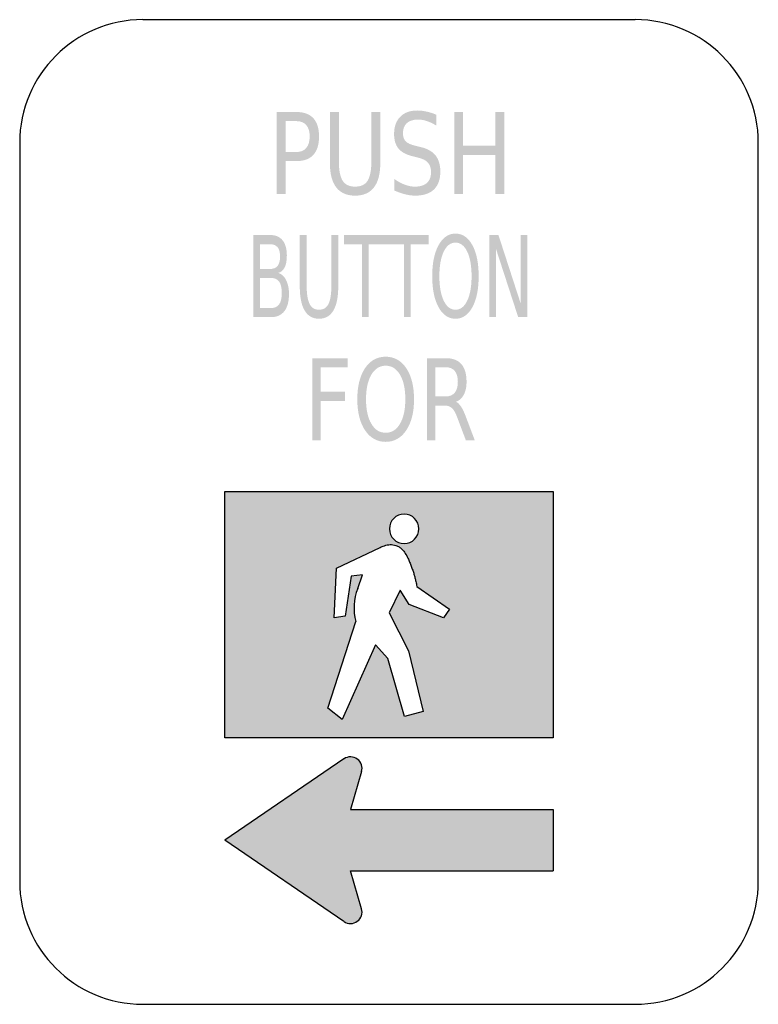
# Model space of a CAD drawing. Header units: inches. Extents: x -0.5 to 0.5, y -0.67 to 0.67.
import ezdxf

# ---------------------------------------------------------------- set-up
doc = ezdxf.new("R2010")
doc.units = ezdxf.units.IN
doc.header["$MEASUREMENT"] = 0

msp = doc.modelspace()

# ---------------------------------------------------------------- hatches: boundary and pattern name
h = msp.add_hatch(color=7)
edge = h.paths.add_edge_path()
edge.add_line((-0.1522, 0.5416), (-0.125, 0.5416))
edge.add_spline(control_points=[(-0.125, 0.5416), (-0.115, 0.5416), (-0.1075, 0.5388), (-0.1024, 0.5332), (-0.0973, 0.5276), (-0.0947, 0.5193), (-0.0947, 0.5084), (-0.0947, 0.4975), (-0.0973, 0.4892), (-0.1024, 0.4836), (-0.1075, 0.478), (-0.115, 0.4752), (-0.125, 0.4752)], knot_values=[0, 0, 0, 0, 1, 1, 1, 2, 2, 2, 3, 3, 3, 4, 4, 4, 4], degree=3, periodic=0)
edge.add_line((-0.125, 0.4752), (-0.1401, 0.4752))
edge.add_line((-0.1401, 0.4752), (-0.1401, 0.4305))
edge.add_line((-0.1401, 0.4305), (-0.1522, 0.4305))
edge.add_line((-0.1522, 0.4305), (-0.1522, 0.5416))
edge = h.paths.add_edge_path(flags=0)
edge.add_line((-0.1401, 0.5293), (-0.1401, 0.4875))
edge.add_line((-0.1401, 0.4875), (-0.125, 0.4875))
edge.add_spline(control_points=[(-0.125, 0.4875), (-0.1194, 0.4875), (-0.1151, 0.4893), (-0.112, 0.493), (-0.1089, 0.4966), (-0.1074, 0.5018), (-0.1074, 0.5084), (-0.1074, 0.5151), (-0.1089, 0.5202), (-0.112, 0.5239), (-0.1151, 0.5275), (-0.1194, 0.5293), (-0.125, 0.5293)], knot_values=[0, 0, 0, 0, 1, 1, 1, 2, 2, 2, 3, 3, 3, 4, 4, 4, 4], degree=3, periodic=0)
edge.add_line((-0.125, 0.5293), (-0.1401, 0.5293))
h = msp.add_hatch(color=7)
edge = h.paths.add_edge_path()
edge.add_line((-0.08, 0.5416), (-0.0678, 0.5416))
edge.add_line((-0.0678, 0.5416), (-0.0678, 0.4741))
edge.add_spline(control_points=[(-0.0678, 0.4741), (-0.0678, 0.4622), (-0.0661, 0.4537), (-0.0626, 0.4484), (-0.0592, 0.4432), (-0.0536, 0.4406), (-0.0459, 0.4406), (-0.0381, 0.4406), (-0.0325, 0.4432), (-0.0291, 0.4484), (-0.0257, 0.4537), (-0.0239, 0.4622), (-0.0239, 0.4741)], knot_values=[0, 0, 0, 0, 1, 1, 1, 2, 2, 2, 3, 3, 3, 4, 4, 4, 4], degree=3, periodic=0)
edge.add_line((-0.0239, 0.4741), (-0.0239, 0.5416))
edge.add_line((-0.0239, 0.5416), (-0.0118, 0.5416))
edge.add_line((-0.0118, 0.5416), (-0.0118, 0.4723))
edge.add_spline(control_points=[(-0.0118, 0.4723), (-0.0118, 0.4578), (-0.0147, 0.4469), (-0.0204, 0.4395), (-0.0262, 0.4321), (-0.0346, 0.4284), (-0.0459, 0.4284), (-0.0571, 0.4284), (-0.0656, 0.4321), (-0.0714, 0.4395), (-0.0771, 0.4469), (-0.08, 0.4578), (-0.08, 0.4723)], knot_values=[0, 0, 0, 0, 1, 1, 1, 2, 2, 2, 3, 3, 3, 4, 4, 4, 4], degree=3, periodic=0)
edge.add_line((-0.08, 0.4723), (-0.08, 0.5416))
h = msp.add_hatch(color=7)
edge = h.paths.add_edge_path()
edge.add_line((0.0641, 0.538), (0.0641, 0.5233))
edge.add_spline(control_points=[(0.0641, 0.5233), (0.0595, 0.5261), (0.0552, 0.5281), (0.0512, 0.5294), (0.0471, 0.5308), (0.0432, 0.5314), (0.0394, 0.5314), (0.0329, 0.5314), (0.0278, 0.5299), (0.0242, 0.5267), (0.0207, 0.5235), (0.0189, 0.519), (0.0189, 0.5131), (0.0189, 0.5082), (0.0201, 0.5045), (0.0225, 0.502), (0.0248, 0.4995), (0.0293, 0.4975), (0.0359, 0.4959)], knot_values=[0, 0, 0, 0, 1, 1, 1, 2, 2, 2, 3, 3, 3, 4, 4, 4, 5, 5, 5, 6, 6, 6, 6], degree=3, periodic=0)
edge.add_line((0.0359, 0.4959), (0.0432, 0.4941))
edge.add_spline(control_points=[(0.0432, 0.4941), (0.0522, 0.492), (0.0588, 0.4882), (0.0631, 0.4828), (0.0673, 0.4774), (0.0695, 0.4702), (0.0695, 0.4612), (0.0695, 0.4504), (0.0666, 0.4423), (0.0608, 0.4367), (0.055, 0.4312), (0.0466, 0.4284), (0.0354, 0.4284), (0.0312, 0.4284), (0.0267, 0.429), (0.0219, 0.4302), (0.0172, 0.4314), (0.0123, 0.4331), (0.0072, 0.4354)], knot_values=[0, 0, 0, 0, 1, 1, 1, 2, 2, 2, 3, 3, 3, 4, 4, 4, 5, 5, 5, 6, 6, 6, 6], degree=3, periodic=0)
edge.add_line((0.0072, 0.4354), (0.0072, 0.4509))
edge.add_spline(control_points=[(0.0072, 0.4509), (0.0121, 0.4475), (0.0169, 0.4449), (0.0216, 0.4432), (0.0262, 0.4414), (0.0309, 0.4406), (0.0354, 0.4406), (0.0423, 0.4406), (0.0476, 0.4423), (0.0513, 0.4456), (0.0551, 0.449), (0.0569, 0.4538), (0.0569, 0.4601), (0.0569, 0.4655), (0.0556, 0.4698), (0.0529, 0.4729), (0.0502, 0.476), (0.0458, 0.4783), (0.0396, 0.4798)], knot_values=[0, 0, 0, 0, 1, 1, 1, 2, 2, 2, 3, 3, 3, 4, 4, 4, 5, 5, 5, 6, 6, 6, 6], degree=3, periodic=0)
edge.add_line((0.0396, 0.4798), (0.0324, 0.4816))
edge.add_spline(control_points=[(0.0324, 0.4816), (0.0234, 0.4838), (0.0169, 0.4873), (0.0129, 0.4921), (0.0089, 0.4968), (0.0069, 0.5035), (0.0069, 0.5119), (0.0069, 0.5218), (0.0096, 0.5295), (0.0152, 0.5352), (0.0207, 0.5408), (0.0283, 0.5437), (0.0381, 0.5437), (0.0423, 0.5437), (0.0465, 0.5432), (0.0508, 0.5422), (0.0552, 0.5413), (0.0596, 0.5399), (0.0641, 0.538)], knot_values=[0, 0, 0, 0, 1, 1, 1, 2, 2, 2, 3, 3, 3, 4, 4, 4, 5, 5, 5, 6, 6, 6, 6], degree=3, periodic=0)
for points in [[(0.0883, 0.5416), (0.1003, 0.5416), (0.1003, 0.4961), (0.144, 0.4961), (0.144, 0.5416), (0.1561, 0.5416), (0.1561, 0.4305), (0.144, 0.4305), (0.144, 0.4834), (0.1003, 0.4834), (0.1003, 0.4305), (0.0883, 0.4305), (0.0883, 0.5416)], [(-0.0608, 0.375), (-0.0033, 0.375), (-0.0033, 0.3623), (-0.0274, 0.3623), (-0.0274, 0.2639), (-0.0367, 0.2639), (-0.0367, 0.3623), (-0.0608, 0.3623), (-0.0608, 0.375)], [(-0.0039, 0.375), (0.0536, 0.375), (0.0536, 0.3623), (0.0295, 0.3623), (0.0295, 0.2639), (0.0203, 0.2639), (0.0203, 0.3623), (-0.0039, 0.3623), (-0.0039, 0.375)], [(0.1358, 0.375), (0.1482, 0.375), (0.1784, 0.282), (0.1784, 0.375), (0.1873, 0.375), (0.1873, 0.2639), (0.1749, 0.2639), (0.1447, 0.3568), (0.1447, 0.2639), (0.1358, 0.2639), (0.1358, 0.375)], [(-0.1036, 0.2083), (-0.056, 0.2083), (-0.056, 0.1957), (-0.0924, 0.1957), (-0.0924, 0.1629), (-0.0595, 0.1629), (-0.0595, 0.1503), (-0.0924, 0.1503), (-0.0924, 0.0972), (-0.1036, 0.0972), (-0.1036, 0.2083)], [(-0.052, -0.486), (0.2222, -0.486), (0.2222, -0.4029), (-0.052, -0.4029), (-0.0371, -0.3516), (-0.0364, -0.3484), (-0.0367, -0.3453), (-0.0373, -0.3422), (-0.0387, -0.3393), (-0.0404, -0.3367), (-0.0429, -0.3347), (-0.0458, -0.3329), (-0.0487, -0.332), (-0.0518, -0.3316), (-0.0551, -0.3318), (-0.058, -0.3327), (-0.0609, -0.3342), (-0.2222, -0.4444), (-0.0609, -0.5547), (-0.058, -0.556), (-0.0549, -0.5571), (-0.0518, -0.5573), (-0.0487, -0.5569), (-0.0458, -0.556), (-0.0429, -0.5542), (-0.0404, -0.5522), (-0.0387, -0.5496), (-0.0373, -0.5467), (-0.0367, -0.5436), (-0.0364, -0.5404), (-0.0371, -0.5373), (-0.052, -0.486)]]:
    msp.add_hatch(color=7).paths.add_polyline_path(points)
h = msp.add_hatch(color=7)
edge = h.paths.add_edge_path()
edge.add_line((-0.1837, 0.375), (-0.1602, 0.375))
edge.add_spline(control_points=[(-0.1602, 0.375), (-0.1532, 0.375), (-0.1478, 0.3726), (-0.144, 0.3678), (-0.1402, 0.3631), (-0.1383, 0.3563), (-0.1383, 0.3475), (-0.1383, 0.3407), (-0.1392, 0.3353), (-0.1412, 0.3313), (-0.1431, 0.3273), (-0.146, 0.3248), (-0.1498, 0.3238)], knot_values=[0, 0, 0, 0, 1, 1, 1, 2, 2, 2, 3, 3, 3, 4, 4, 4, 4], degree=3, periodic=0)
edge.add_spline(control_points=[(-0.1498, 0.3238), (-0.1452, 0.3222), (-0.1417, 0.3189), (-0.1392, 0.3138), (-0.1367, 0.3088), (-0.1354, 0.3025), (-0.1354, 0.295), (-0.1354, 0.2851), (-0.1375, 0.2774), (-0.1416, 0.272), (-0.1458, 0.2666), (-0.1517, 0.2639), (-0.1593, 0.2639)], knot_values=[0, 0, 0, 0, 1, 1, 1, 2, 2, 2, 3, 3, 3, 4, 4, 4, 4], degree=3, periodic=0)
edge.add_line((-0.1593, 0.2639), (-0.1837, 0.2639))
edge.add_line((-0.1837, 0.2639), (-0.1837, 0.375))
edge = h.paths.add_edge_path(flags=0)
edge.add_line((-0.1745, 0.3169), (-0.1745, 0.2762))
edge.add_line((-0.1745, 0.2762), (-0.1597, 0.2762))
edge.add_spline(control_points=[(-0.1597, 0.2762), (-0.1548, 0.2762), (-0.1511, 0.2779), (-0.1487, 0.2812), (-0.1463, 0.2846), (-0.1452, 0.2897), (-0.1452, 0.2966), (-0.1452, 0.3036), (-0.1463, 0.3087), (-0.1487, 0.312), (-0.1511, 0.3153), (-0.1548, 0.3169), (-0.1597, 0.3169)], knot_values=[0, 0, 0, 0, 1, 1, 1, 2, 2, 2, 3, 3, 3, 4, 4, 4, 4], degree=3, periodic=0)
edge.add_line((-0.1597, 0.3169), (-0.1745, 0.3169))
edge = h.paths.add_edge_path(flags=0)
edge.add_line((-0.1745, 0.3626), (-0.1745, 0.3291))
edge.add_line((-0.1745, 0.3291), (-0.1608, 0.3291))
edge.add_spline(control_points=[(-0.1608, 0.3291), (-0.1564, 0.3291), (-0.153, 0.3305), (-0.1508, 0.3333), (-0.1486, 0.336), (-0.1475, 0.3402), (-0.1475, 0.3459), (-0.1475, 0.3515), (-0.1486, 0.3557), (-0.1508, 0.3585), (-0.153, 0.3612), (-0.1564, 0.3626), (-0.1608, 0.3626)], knot_values=[0, 0, 0, 0, 1, 1, 1, 2, 2, 2, 3, 3, 3, 4, 4, 4, 4], degree=3, periodic=0)
edge.add_line((-0.1608, 0.3626), (-0.1745, 0.3626))
h = msp.add_hatch(color=7)
edge = h.paths.add_edge_path()
edge.add_line((-0.1208, 0.375), (-0.1115, 0.375))
edge.add_line((-0.1115, 0.375), (-0.1115, 0.3075))
edge.add_spline(control_points=[(-0.1115, 0.3075), (-0.1115, 0.2956), (-0.1102, 0.287), (-0.1075, 0.2818), (-0.1049, 0.2765), (-0.1006, 0.2739), (-0.0947, 0.2739), (-0.0888, 0.2739), (-0.0845, 0.2765), (-0.0819, 0.2818), (-0.0793, 0.287), (-0.078, 0.2956), (-0.078, 0.3075)], knot_values=[0, 0, 0, 0, 1, 1, 1, 2, 2, 2, 3, 3, 3, 4, 4, 4, 4], degree=3, periodic=0)
edge.add_line((-0.078, 0.3075), (-0.078, 0.375))
edge.add_line((-0.078, 0.375), (-0.0687, 0.375))
edge.add_line((-0.0687, 0.375), (-0.0687, 0.3056))
edge.add_spline(control_points=[(-0.0687, 0.3056), (-0.0687, 0.2911), (-0.0709, 0.2802), (-0.0753, 0.2728), (-0.0797, 0.2654), (-0.0861, 0.2617), (-0.0947, 0.2617), (-0.1033, 0.2617), (-0.1098, 0.2654), (-0.1142, 0.2728), (-0.1186, 0.2802), (-0.1208, 0.2911), (-0.1208, 0.3056)], knot_values=[0, 0, 0, 0, 1, 1, 1, 2, 2, 2, 3, 3, 3, 4, 4, 4, 4], degree=3, periodic=0)
edge.add_line((-0.1208, 0.3056), (-0.1208, 0.375))
h = msp.add_hatch(color=7)
edge = h.paths.add_edge_path()
edge.add_spline(control_points=[(0.09, 0.377), (0.0996, 0.377), (0.1072, 0.3718), (0.1129, 0.3613), (0.1186, 0.3509), (0.1214, 0.3369), (0.1214, 0.3193), (0.1214, 0.3018), (0.1186, 0.2878), (0.1129, 0.2774), (0.1072, 0.2669), (0.0996, 0.2617), (0.09, 0.2617), (0.0805, 0.2617), (0.0728, 0.2669), (0.0671, 0.2773), (0.0614, 0.2878), (0.0585, 0.3017), (0.0585, 0.3193), (0.0585, 0.3369), (0.0614, 0.3509), (0.0671, 0.3613), (0.0728, 0.3718), (0.0805, 0.377), (0.09, 0.377)], knot_values=[0, 0, 0, 0, 1, 1, 1, 2, 2, 2, 3, 3, 3, 4, 4, 4, 5, 5, 5, 6, 6, 6, 7, 7, 7, 8, 8, 8, 8], degree=3, periodic=0)
edge = h.paths.add_edge_path(flags=0)
edge.add_spline(control_points=[(0.09, 0.3648), (0.0833, 0.3648), (0.078, 0.3607), (0.0741, 0.3526), (0.0702, 0.3444), (0.0682, 0.3334), (0.0682, 0.3193), (0.0682, 0.3053), (0.0702, 0.2943), (0.0741, 0.2861), (0.078, 0.278), (0.0833, 0.2739), (0.09, 0.2739), (0.0967, 0.2739), (0.102, 0.278), (0.1059, 0.2861), (0.1098, 0.2943), (0.1118, 0.3053), (0.1118, 0.3193), (0.1118, 0.3334), (0.1098, 0.3444), (0.1059, 0.3526), (0.102, 0.3607), (0.0967, 0.3648), (0.09, 0.3648)], knot_values=[0, 0, 0, 0, 1, 1, 1, 2, 2, 2, 3, 3, 3, 4, 4, 4, 5, 5, 5, 6, 6, 6, 7, 7, 7, 8, 8, 8, 8], degree=3, periodic=0)
h = msp.add_hatch(color=7)
edge = h.paths.add_edge_path()
edge.add_spline(control_points=[(-0.0045, 0.2103), (0.0072, 0.2103), (0.0165, 0.2051), (0.0234, 0.1947), (0.0304, 0.1842), (0.0339, 0.1702), (0.0339, 0.1526), (0.0339, 0.1351), (0.0304, 0.1212), (0.0234, 0.1107), (0.0165, 0.1003), (0.0072, 0.095), (-0.0045, 0.095), (-0.0162, 0.095), (-0.0255, 0.1003), (-0.0325, 0.1107), (-0.0394, 0.1211), (-0.0429, 0.1351), (-0.0429, 0.1526), (-0.0429, 0.1702), (-0.0394, 0.1842), (-0.0325, 0.1947), (-0.0255, 0.2051), (-0.0162, 0.2103), (-0.0045, 0.2103)], knot_values=[0, 0, 0, 0, 1, 1, 1, 2, 2, 2, 3, 3, 3, 4, 4, 4, 5, 5, 5, 6, 6, 6, 7, 7, 7, 8, 8, 8, 8], degree=3, periodic=0)
edge = h.paths.add_edge_path(flags=0)
edge.add_spline(control_points=[(-0.0045, 0.1981), (-0.0127, 0.1981), (-0.0191, 0.194), (-0.0239, 0.1859), (-0.0287, 0.1778), (-0.0311, 0.1667), (-0.0311, 0.1526), (-0.0311, 0.1387), (-0.0287, 0.1276), (-0.0239, 0.1195), (-0.0191, 0.1113), (-0.0127, 0.1073), (-0.0045, 0.1073), (0.0037, 0.1073), (0.0101, 0.1113), (0.0149, 0.1195), (0.0197, 0.1276), (0.0221, 0.1387), (0.0221, 0.1526), (0.0221, 0.1667), (0.0197, 0.1778), (0.0149, 0.1859), (0.0101, 0.194), (0.0037, 0.1981), (-0.0045, 0.1981)], knot_values=[0, 0, 0, 0, 1, 1, 1, 2, 2, 2, 3, 3, 3, 4, 4, 4, 5, 5, 5, 6, 6, 6, 7, 7, 7, 8, 8, 8, 8], degree=3, periodic=0)
h = msp.add_hatch(color=7)
edge = h.paths.add_edge_path()
edge.add_spline(control_points=[(0.0907, 0.1493), (0.0932, 0.1482), (0.0955, 0.1459), (0.0978, 0.1423), (0.1001, 0.1387), (0.1023, 0.1338), (0.1046, 0.1276)], knot_values=[0, 0, 0, 0, 1, 1, 1, 2, 2, 2, 2], degree=3, periodic=0)
edge.add_line((0.1046, 0.1276), (0.1161, 0.0972))
edge.add_line((0.1161, 0.0972), (0.104, 0.0972))
edge.add_line((0.104, 0.0972), (0.0933, 0.1257))
edge.add_spline(control_points=[(0.0933, 0.1257), (0.0906, 0.1331), (0.088, 0.1381), (0.0854, 0.1405), (0.0828, 0.1429), (0.0793, 0.1442), (0.0749, 0.1442)], knot_values=[0, 0, 0, 0, 1, 1, 1, 2, 2, 2, 2], degree=3, periodic=0)
edge.add_line((0.0749, 0.1442), (0.0626, 0.1442))
edge.add_line((0.0626, 0.1442), (0.0626, 0.0972))
edge.add_line((0.0626, 0.0972), (0.0514, 0.0972))
edge.add_line((0.0514, 0.0972), (0.0514, 0.2083))
edge.add_line((0.0514, 0.2083), (0.0767, 0.2083))
edge.add_spline(control_points=[(0.0767, 0.2083), (0.0862, 0.2083), (0.0933, 0.2057), (0.098, 0.2003), (0.1026, 0.195), (0.105, 0.187), (0.105, 0.1763), (0.105, 0.1693), (0.1037, 0.1635), (0.1013, 0.1589), (0.0989, 0.1543), (0.0954, 0.1511), (0.0907, 0.1493)], knot_values=[0, 0, 0, 0, 1, 1, 1, 2, 2, 2, 3, 3, 3, 4, 4, 4, 4], degree=3, periodic=0)
edge = h.paths.add_edge_path(flags=0)
edge.add_line((0.0626, 0.196), (0.0626, 0.1565))
edge.add_line((0.0626, 0.1565), (0.0767, 0.1565))
edge.add_spline(control_points=[(0.0767, 0.1565), (0.0822, 0.1565), (0.0863, 0.1582), (0.089, 0.1615), (0.0918, 0.1649), (0.0932, 0.1698), (0.0932, 0.1763), (0.0932, 0.1828), (0.0918, 0.1877), (0.089, 0.191), (0.0863, 0.1943), (0.0822, 0.196), (0.0767, 0.196)], knot_values=[0, 0, 0, 0, 1, 1, 1, 2, 2, 2, 3, 3, 3, 4, 4, 4, 4], degree=3, periodic=0)
edge.add_line((0.0767, 0.196), (0.0626, 0.196))
h = msp.add_hatch(color=7)
h.paths.add_polyline_path([(-0.2222, -0.3056), (0.2222, -0.3056), (0.2222, 0.0278), (-0.2222, 0.0278), (-0.2222, -0.3056)])
h.paths.add_polyline_path([(0.0378, -0.1009), (0.082, -0.1318), (0.0738, -0.1436), (0.0271, -0.1253), (0.0153, -0.106), (0, -0.1367), (0.0262, -0.1878), (0.0462, -0.2702), (0.0211, -0.2771), (-0.0018, -0.1982), (-0.0182, -0.1798), (-0.0633, -0.2809), (-0.0827, -0.2656), (-0.0447, -0.1482), (-0.0464, -0.1409), (-0.0473, -0.1333), (-0.0473, -0.1258), (-0.0464, -0.1182), (-0.0449, -0.1109), (-0.0422, -0.1038), (-0.036, -0.0851), (-0.0513, -0.0867), (-0.0593, -0.1409), (-0.0744, -0.1433), (-0.0713, -0.0762), (-0.012, -0.048), (-0.0116, -0.0478), (-0.0111, -0.0476), (-0.0107, -0.0473), (-0.0102, -0.0471), (-0.0098, -0.0469), (-0.0091, -0.0467), (-0.0087, -0.0464), (-0.0082, -0.0462), (-0.0078, -0.046), (-0.0071, -0.046), (-0.0067, -0.0458), (-0.0062, -0.0456), (-0.0056, -0.0453), (-0.0049, -0.0451), (-0.0042, -0.0451), (-0.0038, -0.0449), (-0.0031, -0.0447), (-0.0024, -0.0447), (-0.0018, -0.0444), (-0.0011, -0.0444), (-0.0004, -0.0442), (0.0002, -0.0442), (0.0009, -0.044), (0.0016, -0.044), (0.0022, -0.044), (0.0029, -0.044), (0.0036, -0.044), (0.0042, -0.044), (0.0047, -0.0442), (0.0053, -0.0442), (0.006, -0.0444), (0.0067, -0.0447), (0.0073, -0.0447), (0.008, -0.0449), (0.0087, -0.0451), (0.0093, -0.0453), (0.01, -0.0456), (0.0109, -0.0458), (0.0116, -0.0462), (0.0122, -0.0464), (0.0131, -0.0469), (0.0138, -0.0473), (0.0144, -0.0478), (0.0151, -0.0482), (0.0158, -0.0487), (0.0162, -0.0493), (0.0169, -0.0498), (0.0176, -0.0504), (0.0182, -0.0513), (0.0191, -0.0522), (0.0198, -0.0531), (0.0207, -0.054), (0.0213, -0.0551), (0.022, -0.056), (0.0227, -0.0571), (0.0233, -0.0582), (0.024, -0.0593), (0.0244, -0.0604), (0.0251, -0.0616), (0.0256, -0.0627), (0.026, -0.0636), (0.0264, -0.0644), (0.0267, -0.0653), (0.0271, -0.0662), (0.0276, -0.0671), (0.028, -0.068), (0.0282, -0.0689), (0.0287, -0.0698), (0.0291, -0.0707), (0.0293, -0.0716), (0.0298, -0.0724), (0.0302, -0.0736), (0.0304, -0.0744), (0.0307, -0.0751), (0.0311, -0.076), (0.0313, -0.0769), (0.0318, -0.0778), (0.032, -0.0787), (0.0324, -0.0796), (0.0327, -0.0804), (0.0329, -0.0813), (0.0333, -0.0822), (0.0336, -0.0831), (0.0338, -0.0842), (0.034, -0.0849), (0.0342, -0.0858), (0.0344, -0.0867), (0.0347, -0.0873), (0.0349, -0.0882), (0.0351, -0.0891), (0.0353, -0.09), (0.0356, -0.0907), (0.0358, -0.0916), (0.036, -0.0924), (0.0362, -0.0933), (0.0364, -0.0942), (0.0364, -0.0947), (0.0367, -0.0953), (0.0367, -0.0958), (0.0369, -0.0964), (0.0369, -0.0969), (0.0371, -0.0976), (0.0371, -0.098), (0.0373, -0.0987), (0.0373, -0.0991), (0.0376, -0.0998), (0.0378, -0.1002), (0.0378, -0.1009)], flags=0)
edge = h.paths.add_edge_path(flags=0)
edge.add_spline(control_points=[(0.0404, -0.0229), (0.0404, -0.0339), (0.0315, -0.0428), (0.0204, -0.0428), (0.0094, -0.0428), (0.0005, -0.0339), (0.0005, -0.0229), (0.0005, -0.0118), (0.0094, -0.0029), (0.0204, -0.0029), (0.0315, -0.0029), (0.0404, -0.0118), (0.0404, -0.0229)], knot_values=[0, 0, 0, 0, 1, 1, 1, 2, 2, 2, 3, 3, 3, 4, 4, 4, 4], degree=3, periodic=0)

# ---------------------------------------------------------------- linework, layer by layer
at = {"color": 7}
for p, q in [((0.3333, 0.6666), (-0.3333, 0.6666)), ((-0.5, 0.5), (-0.5, -0.5)), ((0.5, -0.5), (0.5, 0.5)), ((-0.2222, 0.0278), (0.2222, 0.0278)), ((-0.2222, -0.3056), (-0.2222, 0.0278)), ((0.2222, 0.0278), (0.2222, -0.3056)), ((-0.0713, -0.0762), (-0.0121, -0.0479)), ((-0.0744, -0.1433), (-0.0713, -0.0762)), ((-0.0514, -0.0867), (-0.0593, -0.1409)), ((-0.036, -0.0851), (-0.0514, -0.0867)), ((-0.0422, -0.1038), (-0.036, -0.0851)), ((0.0153, -0.106), (0, -0.1367)), ((0.0271, -0.1252), (0.0153, -0.106)), ((0.0378, -0.1008), (0.082, -0.1318)), ((0.0738, -0.1434), (0.0271, -0.1252)), ((0.082, -0.1318), (0.0738, -0.1434)), ((-0.0593, -0.1409), (-0.0744, -0.1433)), ((0, -0.1367), (0.0262, -0.1878)), ((-0.0827, -0.2656), (-0.0447, -0.1482)), ((-0.0182, -0.1798), (-0.0633, -0.2808)), ((-0.0018, -0.1982), (-0.0182, -0.1798)), ((0.0211, -0.277), (-0.0018, -0.1982)), ((0.0262, -0.1878), (0.0462, -0.2701)), ((-0.0633, -0.2808), (-0.0827, -0.2656)), ((0.0462, -0.2701), (0.0211, -0.277)), ((0.2222, -0.3056), (-0.2222, -0.3056)), ((-0.061, -0.3342), (-0.2222, -0.4444)), ((-0.0371, -0.3516), (-0.0521, -0.4029)), ((-0.0521, -0.4029), (0.2222, -0.4029)), ((0.2222, -0.4029), (0.2222, -0.486)), ((-0.061, -0.5546), (-0.2222, -0.4444)), ((-0.0521, -0.486), (0.2222, -0.486)), ((-0.0371, -0.5373), (-0.0521, -0.486)), ((0.3333, -0.6667), (-0.3333, -0.6667))]:
    msp.add_line(p, q, dxfattribs=at)
for points in [[(-0.3333, 0.6667), (-0.4254, 0.6667), (-0.5, 0.592), (-0.5, 0.5)], [(0.5, 0.5), (0.5, 0.592), (0.4254, 0.6667), (0.3333, 0.6667)], [(-0.0423, -0.1038), (-0.0482, -0.1179), (-0.049, -0.1336), (-0.0447, -0.1482)], [(-0.5, -0.5), (-0.5, -0.592), (-0.4254, -0.6666), (-0.3333, -0.6666)], [(0.3333, -0.6666), (0.4254, -0.6666), (0.5, -0.592), (0.5, -0.5)]]:
    msp.add_open_spline(points, degree=3, dxfattribs=at)
for points, knots in [([(0.0404, -0.0229), (0.0404, -0.0339), (0.0315, -0.0428), (0.0204, -0.0428), (0.0094, -0.0428), (0.0005, -0.0339), (0.0005, -0.0229), (0.0005, -0.0118), (0.0094, -0.0029), (0.0204, -0.0029), (0.0315, -0.0029), (0.0404, -0.0118), (0.0404, -0.0229)], [0, 0, 0, 0, 1, 1, 1, 2, 2, 2, 3, 3, 3, 4, 4, 4, 4]), ([(-0.0121, -0.0479), (-0.0112, -0.0474), (-0.0102, -0.047), (-0.0092, -0.0466), (-0.0082, -0.0462), (-0.0072, -0.0459), (-0.0062, -0.0456), (-0.005, -0.0452), (-0.0037, -0.0448), (-0.0024, -0.0446), (-0.0011, -0.0443), (0.0002, -0.0442), (0.0015, -0.044)], [0, 0, 0, 0, 1, 1, 1, 2, 2, 2, 3, 3, 3, 4, 4, 4, 4]), ([(0.0015, -0.044), (0.0028, -0.0439), (0.0041, -0.044), (0.0054, -0.0443), (0.0067, -0.0446), (0.0081, -0.0449), (0.0093, -0.0453), (0.0109, -0.0458), (0.0123, -0.0465), (0.0137, -0.0473), (0.0151, -0.0482), (0.0163, -0.0492), (0.0175, -0.0503), (0.0192, -0.0521), (0.0207, -0.054), (0.022, -0.0561), (0.0234, -0.0582), (0.0246, -0.0603), (0.0256, -0.0626), (0.0264, -0.0644), (0.0272, -0.0662), (0.0279, -0.068), (0.0287, -0.0698), (0.0294, -0.0716), (0.0301, -0.0735), (0.0308, -0.0752), (0.0314, -0.077), (0.0321, -0.0788), (0.0327, -0.0805), (0.0333, -0.0823), (0.0338, -0.0841), (0.0342, -0.0858), (0.0347, -0.0874), (0.0351, -0.0891), (0.0355, -0.0908), (0.036, -0.0924), (0.0363, -0.0941), (0.0366, -0.0952), (0.0368, -0.0963), (0.0371, -0.0974), (0.0373, -0.0986), (0.0376, -0.0997), (0.0378, -0.1008)], [0, 0, 0, 0, 1, 1, 1, 2, 2, 2, 3, 3, 3, 4, 4, 4, 5, 5, 5, 6, 6, 6, 7, 7, 7, 8, 8, 8, 9, 9, 9, 10, 10, 10, 11, 11, 11, 12, 12, 12, 13, 13, 13, 14, 14, 14, 14]), ([(-0.0371, -0.3516), (-0.0352, -0.3453), (-0.0376, -0.3384), (-0.0429, -0.3346), (-0.0482, -0.3307), (-0.0554, -0.3306), (-0.0609, -0.3343)], [0, 0, 0, 0, 1, 1, 1, 2, 2, 2, 2]), ([(-0.0609, -0.5546), (-0.0554, -0.5583), (-0.0482, -0.5582), (-0.0429, -0.5543), (-0.0376, -0.5504), (-0.0352, -0.5436), (-0.0371, -0.5373)], [0, 0, 0, 0, 1, 1, 1, 2, 2, 2, 2])]:
    msp.add_open_spline(points, degree=3, knots=knots, dxfattribs=at)

doc.saveas('drawing.dxf')
